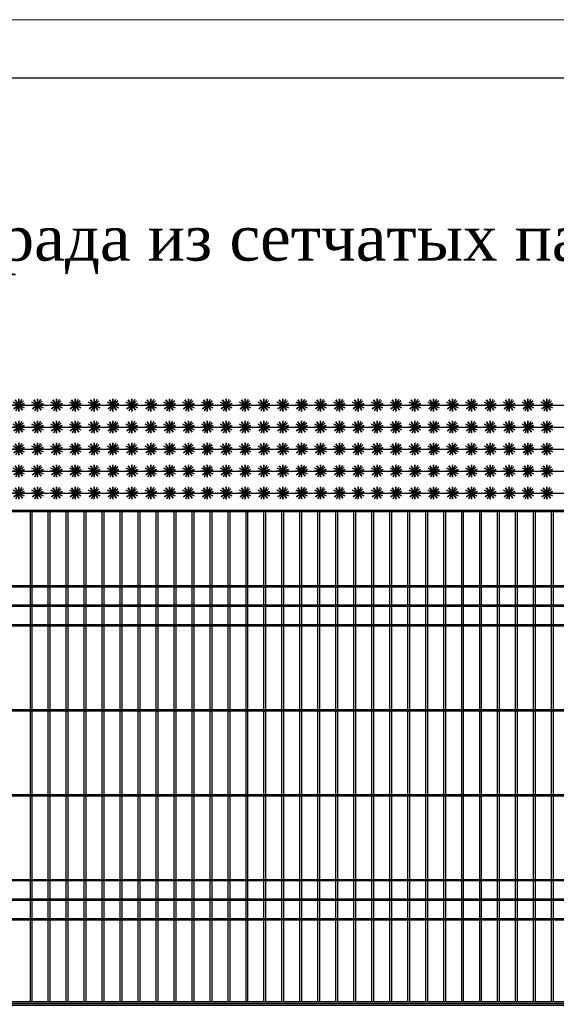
# Model space of a CAD drawing. Header units: inches. Extents: x 9403 to 10041, y 45 to 1090.
# Tile 32 of 41: x 9607 to 9653, y 618 to 702. Entities that reach past the tile are written whole.
import ezdxf
from ezdxf.enums import TextEntityAlignment as Align

# ---------------------------------------------------------------- set-up
doc = ezdxf.new("R2010")
doc.units = ezdxf.units.IN
doc.header["$MEASUREMENT"] = 0
doc.linetypes.add('K5LT_BASIC', pattern=[0])
doc.layers.add('Водопровод 2', color=7, linetype='Continuous')
doc.layers.add('Системный слой VIEW1', color=7, linetype='Continuous')
doc.styles.add('TIEMS', font='times.ttf')

# ---------------------------------------------------------------- blocks, each defined once
blk = doc.blocks.new('*U318')
blk.add_lwpolyline([(0, 0), (0.408, 0.352), (0, 0), (-0.313, 0.438), (0, 0), (-0.425, -0.331), (0, 0), (0.313, -0.438), (0, 0), (0.539, 0), (-0.539, 0), (0, 0), (0, -0.539), (0, 0.539), (0, 0), (0.479, -0.247), (-0.479, 0.247), (0, 0), (-0.231, -0.487), (0, 0), (0.257, 0.473), (0, 0), (0.511, 0.172)])
blk = doc.blocks.new('*U319')
at = {"color": 0, "linetype": 'ByBlock', "lineweight": -2, "transparency": 16777216}
for p in [(59.798, 0), (61.414, 0), (63.031, 0), (64.647, 0), (66.263, 0), (67.879, 0), (69.495, 0), (71.111, 0), (72.728, 0), (74.344, 0), (75.96, 0), (77.576, 0), (79.192, 0), (80.808, 0), (82.425, 0), (84.041, 0), (85.657, 0), (87.273, 0), (88.889, 0), (90.505, 0), (92.122, 0), (93.738, 0), (95.354, 0), (96.97, 0), (98.586, 0), (100.202, 0), (101.819, 0), (103.435, 0), (105.051, 0)]:
    blk.add_blockref('*U318', p, dxfattribs=at)
blk = doc.blocks.new('*U322')
blk.add_lwpolyline([(0, 0), (0.408, 0.352), (0, 0), (-0.313, 0.438), (0, 0), (-0.425, -0.331), (0, 0), (0.313, -0.438), (0, 0), (0.539, 0), (-0.539, 0), (0, 0), (0, -0.539), (0, 0.539), (0, 0), (0.479, -0.247), (-0.479, 0.247), (0, 0), (-0.231, -0.487), (0, 0), (0.257, 0.473), (0, 0), (0.511, 0.172)])
blk = doc.blocks.new('*U323')
at = {"color": 0, "linetype": 'ByBlock', "lineweight": -2, "transparency": 16777216}
for p in [(59.798, 0), (61.414, 0), (63.031, 0), (64.647, 0), (66.263, 0), (67.879, 0), (69.495, 0), (71.111, 0), (72.728, 0), (74.344, 0), (75.96, 0), (77.576, 0), (79.192, 0), (80.808, 0), (82.425, 0), (84.041, 0), (85.657, 0), (87.273, 0), (88.889, 0), (90.505, 0), (92.122, 0), (93.738, 0), (95.354, 0), (96.97, 0), (98.586, 0), (100.202, 0), (101.819, 0), (103.435, 0), (105.051, 0)]:
    blk.add_blockref('*U322', p, dxfattribs=at)
blk = doc.blocks.new('*U316')
blk.add_lwpolyline([(0, 0), (0.408, 0.352), (0, 0), (-0.313, 0.438), (0, 0), (-0.425, -0.331), (0, 0), (0.313, -0.438), (0, 0), (0.539, 0), (-0.539, 0), (0, 0), (0, -0.539), (0, 0.539), (0, 0), (0.479, -0.247), (-0.479, 0.247), (0, 0), (-0.231, -0.487), (0, 0), (0.257, 0.473), (0, 0), (0.511, 0.172)])
blk = doc.blocks.new('*U317')
at = {"color": 0, "linetype": 'ByBlock', "lineweight": -2, "transparency": 16777216}
for p in [(59.798, 0), (61.414, 0), (63.031, 0), (64.647, 0), (66.263, 0), (67.879, 0), (69.495, 0), (71.111, 0), (72.728, 0), (74.344, 0), (75.96, 0), (77.576, 0), (79.192, 0), (80.808, 0), (82.425, 0), (84.041, 0), (85.657, 0), (87.273, 0), (88.889, 0), (90.505, 0), (92.122, 0), (93.738, 0), (95.354, 0), (96.97, 0), (98.586, 0), (100.202, 0), (101.819, 0), (103.435, 0), (105.051, 0)]:
    blk.add_blockref('*U316', p, dxfattribs=at)
blk = doc.blocks.new('*U320')
blk.add_lwpolyline([(0, 0), (0.408, 0.352), (0, 0), (-0.313, 0.438), (0, 0), (-0.425, -0.331), (0, 0), (0.313, -0.438), (0, 0), (0.539, 0), (-0.539, 0), (0, 0), (0, -0.539), (0, 0.539), (0, 0), (0.479, -0.247), (-0.479, 0.247), (0, 0), (-0.231, -0.487), (0, 0), (0.257, 0.473), (0, 0), (0.511, 0.172)])
blk = doc.blocks.new('*U321')
at = {"color": 0, "linetype": 'ByBlock', "lineweight": -2, "transparency": 16777216}
for p in [(59.798, 0), (61.414, 0), (63.031, 0), (64.647, 0), (66.263, 0), (67.879, 0), (69.495, 0), (71.111, 0), (72.728, 0), (74.344, 0), (75.96, 0), (77.576, 0), (79.192, 0), (80.808, 0), (82.425, 0), (84.041, 0), (85.657, 0), (87.273, 0), (88.889, 0), (90.505, 0), (92.122, 0), (93.738, 0), (95.354, 0), (96.97, 0), (98.586, 0), (100.202, 0), (101.819, 0), (103.435, 0), (105.051, 0)]:
    blk.add_blockref('*U320', p, dxfattribs=at)
blk = doc.blocks.new('*U324')
blk.add_lwpolyline([(0, 0), (0.408, 0.352), (0, 0), (-0.313, 0.438), (0, 0), (-0.425, -0.331), (0, 0), (0.313, -0.438), (0, 0), (0.539, 0), (-0.539, 0), (0, 0), (0, -0.539), (0, 0.539), (0, 0), (0.479, -0.247), (-0.479, 0.247), (0, 0), (-0.231, -0.487), (0, 0), (0.257, 0.473), (0, 0), (0.511, 0.172)])
blk = doc.blocks.new('*U325')
at = {"color": 0, "linetype": 'ByBlock', "lineweight": -2, "transparency": 16777216}
for p in [(59.798, 0), (61.414, 0), (63.031, 0), (64.647, 0), (66.263, 0), (67.879, 0), (69.495, 0), (71.111, 0), (72.728, 0), (74.344, 0), (75.96, 0), (77.576, 0), (79.192, 0), (80.808, 0), (82.425, 0), (84.041, 0), (85.657, 0), (87.273, 0), (88.889, 0), (90.505, 0), (92.122, 0), (93.738, 0), (95.354, 0), (96.97, 0), (98.586, 0), (100.202, 0), (101.819, 0), (103.435, 0), (105.051, 0)]:
    blk.add_blockref('*U324', p, dxfattribs=at)

msp = doc.modelspace()

# ---------------------------------------------------------------- linework, layer by layer
for points in [[(9545.993, 669.412), (9691.489, 669.412)], [(9545.993, 667.527), (9691.489, 667.527)], [(9545.993, 665.642), (9691.489, 665.642)], [(9545.993, 663.756), (9691.489, 663.756)], [(9545.993, 661.871), (9691.489, 661.871)]]:
    msp.add_lwpolyline(points)
at = {"layer": 'Водопровод 2', "linetype": 'Continuous', "lineweight": 15}
msp.add_lwpolyline([(9492.931, 405.444), (9912.931, 405.444), (9912.931, 702.444), (9492.931, 702.444)], close=True, dxfattribs=at)
at = {"layer": 'Водопровод 2', "linetype": 'Continuous'}
msp.add_lwpolyline([(9512.931, 410.444), (9907.931, 410.444), (9907.931, 697.444), (9512.931, 697.444)], close=True, dxfattribs=at)
at = {"layer": 'Системный слой VIEW1', "linetype": 'K5LT_BASIC'}
for p, q in [((9607.868, 653.955), (9607.868, 660.255)), ((9608.008, 660.255), (9608.008, 653.955)), ((9609.408, 653.955), (9609.408, 660.255)), ((9609.548, 660.255), (9609.548, 653.955)), ((9610.948, 653.955), (9610.948, 660.255)), ((9611.088, 660.255), (9611.088, 653.955)), ((9612.488, 653.955), (9612.488, 660.255)), ((9612.628, 660.255), (9612.628, 653.955)), ((9614.028, 653.955), (9614.028, 660.255)), ((9614.168, 660.255), (9614.168, 653.955)), ((9615.568, 653.955), (9615.568, 660.255)), ((9615.708, 660.255), (9615.708, 653.955)), ((9617.108, 653.955), (9617.108, 660.255)), ((9617.248, 660.255), (9617.248, 653.955)), ((9618.648, 653.955), (9618.648, 660.255)), ((9618.788, 660.255), (9618.788, 653.955)), ((9620.188, 653.955), (9620.188, 660.255)), ((9620.328, 660.255), (9620.328, 653.955)), ((9621.728, 653.955), (9621.728, 660.255)), ((9621.868, 660.255), (9621.868, 653.955)), ((9623.268, 653.955), (9623.268, 660.255)), ((9623.408, 660.255), (9623.408, 653.955)), ((9624.808, 653.955), (9624.808, 660.255)), ((9624.948, 660.255), (9624.948, 653.955)), ((9626.348, 653.955), (9626.348, 660.255)), ((9626.488, 660.255), (9626.488, 653.955)), ((9627.888, 653.955), (9627.888, 660.255)), ((9628.028, 660.255), (9628.028, 653.955)), ((9629.428, 653.955), (9629.428, 660.255)), ((9629.568, 660.255), (9629.568, 653.955)), ((9630.968, 653.955), (9630.968, 660.255)), ((9631.108, 660.255), (9631.108, 653.955)), ((9632.508, 653.955), (9632.508, 660.255)), ((9632.648, 660.255), (9632.648, 653.955)), ((9634.048, 653.955), (9634.048, 660.255)), ((9634.188, 660.255), (9634.188, 653.955)), ((9635.588, 653.955), (9635.588, 660.255)), ((9635.728, 660.255), (9635.728, 653.955)), ((9637.128, 653.955), (9637.128, 660.255)), ((9637.268, 660.255), (9637.268, 653.955)), ((9638.668, 653.955), (9638.668, 660.255)), ((9638.808, 660.255), (9638.808, 653.955)), ((9640.208, 653.955), (9640.208, 660.255)), ((9640.348, 660.255), (9640.348, 653.955)), ((9641.748, 653.955), (9641.748, 660.255)), ((9641.888, 660.255), (9641.888, 653.955)), ((9643.288, 653.955), (9643.288, 660.255)), ((9643.428, 660.255), (9643.428, 653.955)), ((9644.828, 653.955), (9644.828, 660.255)), ((9644.968, 660.255), (9644.968, 653.955)), ((9646.368, 653.955), (9646.368, 660.255)), ((9646.508, 660.255), (9646.508, 653.955)), ((9647.908, 653.955), (9647.908, 660.255)), ((9648.048, 660.255), (9648.048, 653.955)), ((9649.448, 653.955), (9649.448, 660.255)), ((9649.588, 660.255), (9649.588, 653.955)), ((9650.988, 653.955), (9650.988, 660.255)), ((9651.128, 660.255), (9651.128, 653.955)), ((9652.528, 653.955), (9652.528, 660.255)), ((9652.668, 660.255), (9652.668, 653.955)), ((9607.868, 652.275), (9607.868, 653.815)), ((9608.008, 653.815), (9608.008, 652.275)), ((9609.408, 652.275), (9609.408, 653.815)), ((9609.548, 653.815), (9609.548, 652.275)), ((9610.948, 652.275), (9610.948, 653.815)), ((9611.088, 653.815), (9611.088, 652.275)), ((9612.488, 652.275), (9612.488, 653.815)), ((9612.628, 653.815), (9612.628, 652.275)), ((9614.028, 652.275), (9614.028, 653.815)), ((9614.168, 653.815), (9614.168, 652.275)), ((9615.568, 652.275), (9615.568, 653.815)), ((9615.708, 653.815), (9615.708, 652.275)), ((9617.108, 652.275), (9617.108, 653.815)), ((9617.248, 653.815), (9617.248, 652.275)), ((9618.648, 652.275), (9618.648, 653.815)), ((9618.788, 653.815), (9618.788, 652.275)), ((9620.188, 652.275), (9620.188, 653.815)), ((9620.328, 653.815), (9620.328, 652.275)), ((9621.728, 652.275), (9621.728, 653.815)), ((9621.868, 653.815), (9621.868, 652.275)), ((9623.268, 652.275), (9623.268, 653.815)), ((9623.408, 653.815), (9623.408, 652.275)), ((9624.808, 652.275), (9624.808, 653.815)), ((9624.948, 653.815), (9624.948, 652.275)), ((9626.348, 652.275), (9626.348, 653.815)), ((9626.488, 653.815), (9626.488, 652.275)), ((9627.888, 652.275), (9627.888, 653.815)), ((9628.028, 653.815), (9628.028, 652.275)), ((9629.428, 652.275), (9629.428, 653.815)), ((9629.568, 653.815), (9629.568, 652.275)), ((9630.968, 652.275), (9630.968, 653.815)), ((9631.108, 653.815), (9631.108, 652.275)), ((9632.508, 652.275), (9632.508, 653.815)), ((9632.648, 653.815), (9632.648, 652.275)), ((9634.048, 652.275), (9634.048, 653.815)), ((9634.188, 653.815), (9634.188, 652.275)), ((9635.588, 652.275), (9635.588, 653.815)), ((9635.728, 653.815), (9635.728, 652.275)), ((9637.128, 652.275), (9637.128, 653.815)), ((9637.268, 653.815), (9637.268, 652.275)), ((9638.668, 652.275), (9638.668, 653.815)), ((9638.808, 653.815), (9638.808, 652.275)), ((9640.208, 652.275), (9640.208, 653.815)), ((9640.348, 653.815), (9640.348, 652.275)), ((9641.748, 652.275), (9641.748, 653.815)), ((9641.888, 653.815), (9641.888, 652.275)), ((9643.288, 652.275), (9643.288, 653.815)), ((9643.428, 653.815), (9643.428, 652.275)), ((9644.828, 652.275), (9644.828, 653.815)), ((9644.968, 653.815), (9644.968, 652.275)), ((9646.368, 652.275), (9646.368, 653.815)), ((9646.508, 653.815), (9646.508, 652.275)), ((9647.908, 652.275), (9647.908, 653.815)), ((9648.048, 653.815), (9648.048, 652.275)), ((9649.448, 652.275), (9649.448, 653.815)), ((9649.588, 653.815), (9649.588, 652.275)), ((9650.988, 652.275), (9650.988, 653.815)), ((9651.128, 653.815), (9651.128, 652.275)), ((9652.528, 652.275), (9652.528, 653.815)), ((9652.668, 653.815), (9652.668, 652.275)), ((9607.868, 650.595), (9607.868, 652.135)), ((9608.008, 652.135), (9608.008, 650.595)), ((9609.408, 650.595), (9609.408, 652.135)), ((9609.548, 652.135), (9609.548, 650.595)), ((9610.948, 650.595), (9610.948, 652.135)), ((9611.088, 652.135), (9611.088, 650.595)), ((9612.488, 650.595), (9612.488, 652.135)), ((9612.628, 652.135), (9612.628, 650.595)), ((9614.028, 650.595), (9614.028, 652.135)), ((9614.168, 652.135), (9614.168, 650.595)), ((9615.568, 650.595), (9615.568, 652.135)), ((9615.708, 652.135), (9615.708, 650.595)), ((9617.108, 650.595), (9617.108, 652.135)), ((9617.248, 652.135), (9617.248, 650.595)), ((9618.648, 650.595), (9618.648, 652.135)), ((9618.788, 652.135), (9618.788, 650.595)), ((9620.188, 650.595), (9620.188, 652.135)), ((9620.328, 652.135), (9620.328, 650.595)), ((9621.728, 650.595), (9621.728, 652.135)), ((9621.868, 652.135), (9621.868, 650.595)), ((9623.268, 650.595), (9623.268, 652.135)), ((9623.408, 652.135), (9623.408, 650.595)), ((9624.808, 650.595), (9624.808, 652.135)), ((9624.948, 652.135), (9624.948, 650.595)), ((9626.348, 650.595), (9626.348, 652.135)), ((9626.488, 652.135), (9626.488, 650.595)), ((9627.888, 650.595), (9627.888, 652.135)), ((9628.028, 652.135), (9628.028, 650.595)), ((9629.428, 650.595), (9629.428, 652.135)), ((9629.568, 652.135), (9629.568, 650.595)), ((9630.968, 650.595), (9630.968, 652.135)), ((9631.108, 652.135), (9631.108, 650.595)), ((9632.508, 650.595), (9632.508, 652.135)), ((9632.648, 652.135), (9632.648, 650.595)), ((9634.048, 650.595), (9634.048, 652.135)), ((9634.188, 652.135), (9634.188, 650.595)), ((9635.588, 650.595), (9635.588, 652.135)), ((9635.728, 652.135), (9635.728, 650.595)), ((9637.128, 650.595), (9637.128, 652.135)), ((9637.268, 652.135), (9637.268, 650.595)), ((9638.668, 650.595), (9638.668, 652.135)), ((9638.808, 652.135), (9638.808, 650.595)), ((9640.208, 650.595), (9640.208, 652.135)), ((9640.348, 652.135), (9640.348, 650.595)), ((9641.748, 650.595), (9641.748, 652.135)), ((9641.888, 652.135), (9641.888, 650.595)), ((9643.288, 650.595), (9643.288, 652.135)), ((9643.428, 652.135), (9643.428, 650.595)), ((9644.828, 650.595), (9644.828, 652.135)), ((9644.968, 652.135), (9644.968, 650.595)), ((9646.368, 650.595), (9646.368, 652.135)), ((9646.508, 652.135), (9646.508, 650.595)), ((9647.908, 650.595), (9647.908, 652.135)), ((9648.048, 652.135), (9648.048, 650.595)), ((9649.448, 650.595), (9649.448, 652.135)), ((9649.588, 652.135), (9649.588, 650.595)), ((9650.988, 650.595), (9650.988, 652.135)), ((9651.128, 652.135), (9651.128, 650.595)), ((9652.528, 650.595), (9652.528, 652.135)), ((9652.668, 652.135), (9652.668, 650.595)), ((9607.868, 643.315), (9607.868, 650.455)), ((9608.008, 650.455), (9608.008, 643.315)), ((9609.408, 643.315), (9609.408, 650.455)), ((9609.548, 650.455), (9609.548, 643.315)), ((9610.948, 643.315), (9610.948, 650.455)), ((9611.088, 650.455), (9611.088, 643.315)), ((9612.488, 643.315), (9612.488, 650.455)), ((9612.628, 650.455), (9612.628, 643.315)), ((9614.028, 643.315), (9614.028, 650.455)), ((9614.168, 650.455), (9614.168, 643.315)), ((9615.568, 643.315), (9615.568, 650.455)), ((9615.708, 650.455), (9615.708, 643.315)), ((9617.108, 643.315), (9617.108, 650.455)), ((9617.248, 650.455), (9617.248, 643.315)), ((9618.648, 643.315), (9618.648, 650.455)), ((9618.788, 650.455), (9618.788, 643.315)), ((9620.188, 643.315), (9620.188, 650.455)), ((9620.328, 650.455), (9620.328, 643.315)), ((9621.728, 643.315), (9621.728, 650.455)), ((9621.868, 650.455), (9621.868, 643.315)), ((9623.268, 643.315), (9623.268, 650.455)), ((9623.408, 650.455), (9623.408, 643.315)), ((9624.808, 643.315), (9624.808, 650.455)), ((9624.948, 650.455), (9624.948, 643.315)), ((9626.348, 643.315), (9626.348, 650.455)), ((9626.488, 650.455), (9626.488, 643.315)), ((9627.888, 643.315), (9627.888, 650.455)), ((9628.028, 650.455), (9628.028, 643.315)), ((9629.428, 643.315), (9629.428, 650.455)), ((9629.568, 650.455), (9629.568, 643.315)), ((9630.968, 643.315), (9630.968, 650.455)), ((9631.108, 650.455), (9631.108, 643.315)), ((9632.508, 643.315), (9632.508, 650.455)), ((9632.648, 650.455), (9632.648, 643.315)), ((9634.048, 643.315), (9634.048, 650.455)), ((9634.188, 650.455), (9634.188, 643.315)), ((9635.588, 643.315), (9635.588, 650.455)), ((9635.728, 650.455), (9635.728, 643.315)), ((9637.128, 643.315), (9637.128, 650.455)), ((9637.268, 650.455), (9637.268, 643.315)), ((9638.668, 643.315), (9638.668, 650.455)), ((9638.808, 650.455), (9638.808, 643.315)), ((9640.208, 643.315), (9640.208, 650.455)), ((9640.348, 650.455), (9640.348, 643.315)), ((9641.748, 643.315), (9641.748, 650.455)), ((9641.888, 650.455), (9641.888, 643.315)), ((9643.288, 643.315), (9643.288, 650.455)), ((9643.428, 650.455), (9643.428, 643.315)), ((9644.828, 643.315), (9644.828, 650.455)), ((9644.968, 650.455), (9644.968, 643.315)), ((9646.368, 643.315), (9646.368, 650.455)), ((9646.508, 650.455), (9646.508, 643.315)), ((9647.908, 643.315), (9647.908, 650.455)), ((9648.048, 650.455), (9648.048, 643.315)), ((9649.448, 643.315), (9649.448, 650.455)), ((9649.588, 650.455), (9649.588, 643.315)), ((9650.988, 643.315), (9650.988, 650.455)), ((9651.128, 650.455), (9651.128, 643.315)), ((9652.528, 643.315), (9652.528, 650.455)), ((9652.668, 650.455), (9652.668, 643.315)), ((9607.868, 636.035), (9607.868, 643.175)), ((9608.008, 643.175), (9608.008, 636.035)), ((9609.408, 636.035), (9609.408, 643.175)), ((9609.548, 643.175), (9609.548, 636.035)), ((9610.948, 636.035), (9610.948, 643.175)), ((9611.088, 643.175), (9611.088, 636.035)), ((9612.488, 636.035), (9612.488, 643.175)), ((9612.628, 643.175), (9612.628, 636.035)), ((9614.028, 636.035), (9614.028, 643.175)), ((9614.168, 643.175), (9614.168, 636.035)), ((9615.568, 636.035), (9615.568, 643.175)), ((9615.708, 643.175), (9615.708, 636.035)), ((9617.108, 636.035), (9617.108, 643.175)), ((9617.248, 643.175), (9617.248, 636.035)), ((9618.648, 636.035), (9618.648, 643.175)), ((9618.788, 643.175), (9618.788, 636.035)), ((9620.188, 636.035), (9620.188, 643.175)), ((9620.328, 643.175), (9620.328, 636.035)), ((9621.728, 636.035), (9621.728, 643.175)), ((9621.868, 643.175), (9621.868, 636.035)), ((9623.268, 636.035), (9623.268, 643.175)), ((9623.408, 643.175), (9623.408, 636.035)), ((9624.808, 636.035), (9624.808, 643.175)), ((9624.948, 643.175), (9624.948, 636.035)), ((9626.348, 636.035), (9626.348, 643.175)), ((9626.488, 643.175), (9626.488, 636.035)), ((9627.888, 636.035), (9627.888, 643.175)), ((9628.028, 643.175), (9628.028, 636.035)), ((9629.428, 636.035), (9629.428, 643.175)), ((9629.568, 643.175), (9629.568, 636.035)), ((9630.968, 636.035), (9630.968, 643.175)), ((9631.108, 643.175), (9631.108, 636.035)), ((9632.508, 636.035), (9632.508, 643.175)), ((9632.648, 643.175), (9632.648, 636.035)), ((9634.048, 636.035), (9634.048, 643.175)), ((9634.188, 643.175), (9634.188, 636.035)), ((9635.588, 636.035), (9635.588, 643.175)), ((9635.728, 643.175), (9635.728, 636.035)), ((9637.128, 636.035), (9637.128, 643.175)), ((9637.268, 643.175), (9637.268, 636.035)), ((9638.668, 636.035), (9638.668, 643.175)), ((9638.808, 643.175), (9638.808, 636.035)), ((9640.208, 636.035), (9640.208, 643.175)), ((9640.348, 643.175), (9640.348, 636.035)), ((9641.748, 636.035), (9641.748, 643.175)), ((9641.888, 643.175), (9641.888, 636.035)), ((9643.288, 636.035), (9643.288, 643.175)), ((9643.428, 643.175), (9643.428, 636.035)), ((9644.828, 636.035), (9644.828, 643.175)), ((9644.968, 643.175), (9644.968, 636.035)), ((9646.368, 636.035), (9646.368, 643.175)), ((9646.508, 643.175), (9646.508, 636.035)), ((9647.908, 636.035), (9647.908, 643.175)), ((9648.048, 643.175), (9648.048, 636.035)), ((9649.448, 636.035), (9649.448, 643.175)), ((9649.588, 643.175), (9649.588, 636.035)), ((9650.988, 636.035), (9650.988, 643.175)), ((9651.128, 643.175), (9651.128, 636.035)), ((9652.528, 636.035), (9652.528, 643.175)), ((9652.668, 643.175), (9652.668, 636.035)), ((9607.868, 628.755), (9607.868, 635.895)), ((9608.008, 635.895), (9608.008, 628.755)), ((9609.408, 628.755), (9609.408, 635.895)), ((9609.548, 635.895), (9609.548, 628.755)), ((9610.948, 628.755), (9610.948, 635.895)), ((9611.088, 635.895), (9611.088, 628.755)), ((9612.488, 628.755), (9612.488, 635.895)), ((9612.628, 635.895), (9612.628, 628.755)), ((9614.028, 628.755), (9614.028, 635.895)), ((9614.168, 635.895), (9614.168, 628.755)), ((9615.568, 628.755), (9615.568, 635.895)), ((9615.708, 635.895), (9615.708, 628.755)), ((9617.108, 628.755), (9617.108, 635.895)), ((9617.248, 635.895), (9617.248, 628.755)), ((9618.648, 628.755), (9618.648, 635.895)), ((9618.788, 635.895), (9618.788, 628.755)), ((9620.188, 628.755), (9620.188, 635.895)), ((9620.328, 635.895), (9620.328, 628.755)), ((9621.728, 628.755), (9621.728, 635.895)), ((9621.868, 635.895), (9621.868, 628.755)), ((9623.268, 628.755), (9623.268, 635.895)), ((9623.408, 635.895), (9623.408, 628.755)), ((9624.808, 628.755), (9624.808, 635.895)), ((9624.948, 635.895), (9624.948, 628.755)), ((9626.348, 628.755), (9626.348, 635.895)), ((9626.488, 635.895), (9626.488, 628.755)), ((9627.888, 628.755), (9627.888, 635.895)), ((9628.028, 635.895), (9628.028, 628.755)), ((9629.428, 628.755), (9629.428, 635.895)), ((9629.568, 635.895), (9629.568, 628.755)), ((9630.968, 628.755), (9630.968, 635.895)), ((9631.108, 635.895), (9631.108, 628.755)), ((9632.508, 628.755), (9632.508, 635.895)), ((9632.648, 635.895), (9632.648, 628.755)), ((9634.048, 628.755), (9634.048, 635.895)), ((9634.188, 635.895), (9634.188, 628.755)), ((9635.588, 628.755), (9635.588, 635.895)), ((9635.728, 635.895), (9635.728, 628.755)), ((9637.128, 628.755), (9637.128, 635.895)), ((9637.268, 635.895), (9637.268, 628.755)), ((9638.668, 628.755), (9638.668, 635.895)), ((9638.808, 635.895), (9638.808, 628.755)), ((9640.208, 628.755), (9640.208, 635.895)), ((9640.348, 635.895), (9640.348, 628.755)), ((9641.748, 628.755), (9641.748, 635.895)), ((9641.888, 635.895), (9641.888, 628.755)), ((9643.288, 628.755), (9643.288, 635.895)), ((9643.428, 635.895), (9643.428, 628.755)), ((9644.828, 628.755), (9644.828, 635.895)), ((9644.968, 635.895), (9644.968, 628.755)), ((9646.368, 628.755), (9646.368, 635.895)), ((9646.508, 635.895), (9646.508, 628.755)), ((9647.908, 628.755), (9647.908, 635.895)), ((9648.048, 635.895), (9648.048, 628.755)), ((9649.448, 628.755), (9649.448, 635.895)), ((9649.588, 635.895), (9649.588, 628.755)), ((9650.988, 628.755), (9650.988, 635.895)), ((9651.128, 635.895), (9651.128, 628.755)), ((9652.528, 628.755), (9652.528, 635.895)), ((9652.668, 635.895), (9652.668, 628.755)), ((9607.868, 627.075), (9607.868, 628.615)), ((9608.008, 628.615), (9608.008, 627.075)), ((9609.408, 627.075), (9609.408, 628.615)), ((9609.548, 628.615), (9609.548, 627.075)), ((9610.948, 627.075), (9610.948, 628.615)), ((9611.088, 628.615), (9611.088, 627.075)), ((9612.488, 627.075), (9612.488, 628.615)), ((9612.628, 628.615), (9612.628, 627.075)), ((9614.028, 627.075), (9614.028, 628.615)), ((9614.168, 628.615), (9614.168, 627.075)), ((9615.568, 627.075), (9615.568, 628.615)), ((9615.708, 628.615), (9615.708, 627.075)), ((9617.108, 627.075), (9617.108, 628.615)), ((9617.248, 628.615), (9617.248, 627.075)), ((9618.648, 627.075), (9618.648, 628.615)), ((9618.788, 628.615), (9618.788, 627.075)), ((9620.188, 627.075), (9620.188, 628.615)), ((9620.328, 628.615), (9620.328, 627.075)), ((9621.728, 627.075), (9621.728, 628.615)), ((9621.868, 628.615), (9621.868, 627.075)), ((9623.268, 627.075), (9623.268, 628.615)), ((9623.408, 628.615), (9623.408, 627.075)), ((9624.808, 627.075), (9624.808, 628.615)), ((9624.948, 628.615), (9624.948, 627.075)), ((9626.348, 627.075), (9626.348, 628.615)), ((9626.488, 628.615), (9626.488, 627.075)), ((9627.888, 627.075), (9627.888, 628.615)), ((9628.028, 628.615), (9628.028, 627.075)), ((9629.428, 627.075), (9629.428, 628.615)), ((9629.568, 628.615), (9629.568, 627.075)), ((9630.968, 627.075), (9630.968, 628.615)), ((9631.108, 628.615), (9631.108, 627.075)), ((9632.508, 627.075), (9632.508, 628.615)), ((9632.648, 628.615), (9632.648, 627.075)), ((9634.048, 627.075), (9634.048, 628.615)), ((9634.188, 628.615), (9634.188, 627.075)), ((9635.588, 627.075), (9635.588, 628.615)), ((9635.728, 628.615), (9635.728, 627.075)), ((9637.128, 627.075), (9637.128, 628.615)), ((9637.268, 628.615), (9637.268, 627.075)), ((9638.668, 627.075), (9638.668, 628.615)), ((9638.808, 628.615), (9638.808, 627.075)), ((9640.208, 627.075), (9640.208, 628.615)), ((9640.348, 628.615), (9640.348, 627.075)), ((9641.748, 627.075), (9641.748, 628.615)), ((9641.888, 628.615), (9641.888, 627.075)), ((9643.288, 627.075), (9643.288, 628.615)), ((9643.428, 628.615), (9643.428, 627.075)), ((9644.828, 627.075), (9644.828, 628.615)), ((9644.968, 628.615), (9644.968, 627.075)), ((9646.368, 627.075), (9646.368, 628.615)), ((9646.508, 628.615), (9646.508, 627.075)), ((9647.908, 627.075), (9647.908, 628.615)), ((9648.048, 628.615), (9648.048, 627.075)), ((9649.448, 627.075), (9649.448, 628.615)), ((9649.588, 628.615), (9649.588, 627.075)), ((9650.988, 627.075), (9650.988, 628.615)), ((9651.128, 628.615), (9651.128, 627.075)), ((9652.528, 627.075), (9652.528, 628.615)), ((9652.668, 628.615), (9652.668, 627.075)), ((9607.868, 625.395), (9607.868, 626.935)), ((9608.008, 626.935), (9608.008, 625.395)), ((9609.408, 625.395), (9609.408, 626.935)), ((9609.548, 626.935), (9609.548, 625.395)), ((9610.948, 625.395), (9610.948, 626.935)), ((9611.088, 626.935), (9611.088, 625.395)), ((9612.488, 625.395), (9612.488, 626.935)), ((9612.628, 626.935), (9612.628, 625.395)), ((9614.028, 625.395), (9614.028, 626.935)), ((9614.168, 626.935), (9614.168, 625.395)), ((9615.568, 625.395), (9615.568, 626.935)), ((9615.708, 626.935), (9615.708, 625.395)), ((9617.108, 625.395), (9617.108, 626.935)), ((9617.248, 626.935), (9617.248, 625.395)), ((9618.648, 625.395), (9618.648, 626.935)), ((9618.788, 626.935), (9618.788, 625.395)), ((9620.188, 625.395), (9620.188, 626.935)), ((9620.328, 626.935), (9620.328, 625.395)), ((9621.728, 625.395), (9621.728, 626.935)), ((9621.868, 626.935), (9621.868, 625.395)), ((9623.268, 625.395), (9623.268, 626.935)), ((9623.408, 626.935), (9623.408, 625.395)), ((9624.808, 625.395), (9624.808, 626.935)), ((9624.948, 626.935), (9624.948, 625.395)), ((9626.348, 625.395), (9626.348, 626.935)), ((9626.488, 626.935), (9626.488, 625.395)), ((9627.888, 625.395), (9627.888, 626.935)), ((9628.028, 626.935), (9628.028, 625.395)), ((9629.428, 625.395), (9629.428, 626.935)), ((9629.568, 626.935), (9629.568, 625.395)), ((9630.968, 625.395), (9630.968, 626.935)), ((9631.108, 626.935), (9631.108, 625.395)), ((9632.508, 625.395), (9632.508, 626.935)), ((9632.648, 626.935), (9632.648, 625.395)), ((9634.048, 625.395), (9634.048, 626.935)), ((9634.188, 626.935), (9634.188, 625.395)), ((9635.588, 625.395), (9635.588, 626.935)), ((9635.728, 626.935), (9635.728, 625.395)), ((9637.128, 625.395), (9637.128, 626.935)), ((9637.268, 626.935), (9637.268, 625.395)), ((9638.668, 625.395), (9638.668, 626.935)), ((9638.808, 626.935), (9638.808, 625.395)), ((9640.208, 625.395), (9640.208, 626.935)), ((9640.348, 626.935), (9640.348, 625.395)), ((9641.748, 625.395), (9641.748, 626.935)), ((9641.888, 626.935), (9641.888, 625.395)), ((9643.288, 625.395), (9643.288, 626.935)), ((9643.428, 626.935), (9643.428, 625.395)), ((9644.828, 625.395), (9644.828, 626.935)), ((9644.968, 626.935), (9644.968, 625.395)), ((9646.368, 625.395), (9646.368, 626.935)), ((9646.508, 626.935), (9646.508, 625.395)), ((9647.908, 625.395), (9647.908, 626.935)), ((9648.048, 626.935), (9648.048, 625.395)), ((9649.448, 625.395), (9649.448, 626.935)), ((9649.588, 626.935), (9649.588, 625.395)), ((9650.988, 625.395), (9650.988, 626.935)), ((9651.128, 626.935), (9651.128, 625.395)), ((9652.528, 625.395), (9652.528, 626.935)), ((9652.668, 626.935), (9652.668, 625.395)), ((9607.868, 618.255), (9607.868, 625.255)), ((9608.008, 625.255), (9608.008, 618.255)), ((9609.408, 618.255), (9609.408, 625.255)), ((9609.548, 625.255), (9609.548, 618.255)), ((9610.948, 618.255), (9610.948, 625.255)), ((9611.088, 625.255), (9611.088, 618.255)), ((9612.488, 618.255), (9612.488, 625.255)), ((9612.628, 625.255), (9612.628, 618.255)), ((9614.028, 618.255), (9614.028, 625.255)), ((9614.168, 625.255), (9614.168, 618.255)), ((9615.568, 618.255), (9615.568, 625.255)), ((9615.708, 625.255), (9615.708, 618.255)), ((9617.108, 618.255), (9617.108, 625.255)), ((9617.248, 625.255), (9617.248, 618.255)), ((9618.648, 618.255), (9618.648, 625.255)), ((9618.788, 625.255), (9618.788, 618.255)), ((9620.188, 618.255), (9620.188, 625.255)), ((9620.328, 625.255), (9620.328, 618.255)), ((9621.728, 618.255), (9621.728, 625.255)), ((9621.868, 625.255), (9621.868, 618.255)), ((9623.268, 618.255), (9623.268, 625.255)), ((9623.408, 625.255), (9623.408, 618.255)), ((9624.808, 618.255), (9624.808, 625.255)), ((9624.948, 625.255), (9624.948, 618.255)), ((9626.348, 618.255), (9626.348, 625.255)), ((9626.488, 625.255), (9626.488, 618.255)), ((9627.888, 618.255), (9627.888, 625.255)), ((9628.028, 625.255), (9628.028, 618.255)), ((9629.428, 618.255), (9629.428, 625.255)), ((9629.568, 625.255), (9629.568, 618.255)), ((9630.968, 618.255), (9630.968, 625.255)), ((9631.108, 625.255), (9631.108, 618.255)), ((9632.508, 618.255), (9632.508, 625.255)), ((9632.648, 625.255), (9632.648, 618.255)), ((9634.048, 618.255), (9634.048, 625.255)), ((9634.188, 625.255), (9634.188, 618.255)), ((9635.588, 618.255), (9635.588, 625.255)), ((9635.728, 625.255), (9635.728, 618.255)), ((9637.128, 618.255), (9637.128, 625.255)), ((9637.268, 625.255), (9637.268, 618.255)), ((9638.668, 618.255), (9638.668, 625.255)), ((9638.808, 625.255), (9638.808, 618.255)), ((9640.208, 618.255), (9640.208, 625.255)), ((9640.348, 625.255), (9640.348, 618.255)), ((9641.748, 618.255), (9641.748, 625.255)), ((9641.888, 625.255), (9641.888, 618.255)), ((9643.288, 618.255), (9643.288, 625.255)), ((9643.428, 625.255), (9643.428, 618.255)), ((9644.828, 618.255), (9644.828, 625.255)), ((9644.968, 625.255), (9644.968, 618.255)), ((9646.368, 618.255), (9646.368, 625.255)), ((9646.508, 625.255), (9646.508, 618.255)), ((9647.908, 618.255), (9647.908, 625.255)), ((9648.048, 625.255), (9648.048, 618.255)), ((9649.448, 618.255), (9649.448, 625.255)), ((9649.588, 625.255), (9649.588, 618.255)), ((9650.988, 618.255), (9650.988, 625.255)), ((9651.128, 625.255), (9651.128, 618.255)), ((9652.528, 618.255), (9652.528, 625.255)), ((9652.668, 625.255), (9652.668, 618.255))]:
    msp.add_line(p, q, dxfattribs=at)
for points in [[(9575.812, 660.395), (9661.484, 660.395)], [(9661.484, 660.255), (9575.812, 660.255)], [(9575.248, 653.955), (9662.048, 653.955), (9662.048, 653.815), (9575.248, 653.815)], [(9575.248, 652.275), (9662.048, 652.275), (9662.048, 652.135), (9575.248, 652.135)], [(9575.248, 650.595), (9662.048, 650.595), (9662.048, 650.455), (9575.248, 650.455)], [(9575.248, 643.315), (9662.048, 643.315), (9662.048, 643.175), (9575.248, 643.175)], [(9575.248, 636.035), (9662.048, 636.035), (9662.048, 635.895), (9575.248, 635.895)], [(9575.248, 628.755), (9662.048, 628.755), (9662.048, 628.615), (9575.248, 628.615)], [(9575.248, 627.075), (9662.048, 627.075), (9662.048, 626.935), (9575.248, 626.935)], [(9575.248, 625.395), (9662.048, 625.395), (9662.048, 625.255), (9575.248, 625.255)], [(9575.248, 618.115), (9662.048, 618.115), (9662.048, 618.255), (9575.248, 618.255)], [(9575.248, 617.975), (9662.048, 617.975), (9662.048, 618.115), (9575.248, 618.115)]]:
    msp.add_lwpolyline(points, dxfattribs=at)

# ---------------------------------------------------------------- block references
for name, p in [('*U321', (9547.071, 669.412)), ('*U317', (9547.071, 667.527)), ('*U319', (9547.071, 665.642)), ('*U323', (9547.071, 663.756)), ('*U325', (9547.071, 661.871))]:
    msp.add_blockref(name, p)

# ---------------------------------------------------------------- texts
at = {"color": 7, "linetype": 'Continuous', "style": 'TIEMS'}
msp.add_text('Металлическая ограда из сетчатых панелей', height=3.92, dxfattribs=at).set_placement((9614.721, 681.792), align=Align.CENTER)

doc.saveas('drawing.dxf')
